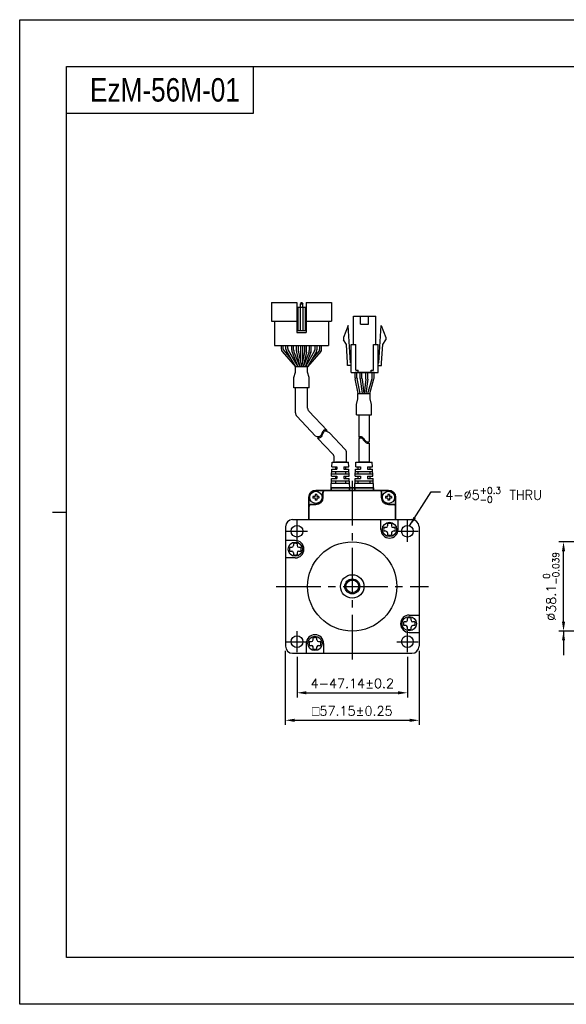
# Model space of a CAD drawing. Header units: millimetres. Extents: x 0 to 594, y 0 to 420.
# Tile 1 of 4: x 0 to 233, y 0 to 420. Entities that reach past the tile are written whole.
import ezdxf

# ---------------------------------------------------------------- set-up
doc = ezdxf.new("R2010")
doc.units = ezdxf.units.MM
doc.header["$PDSIZE"] = -1
doc.linetypes.add('CENTER2', pattern=[28.575, 19.05, -3.175, 3.175, -3.175])
doc.layers.add('DIM', color=3, linetype='Continuous')
doc.layers.add('Visible (ISO)', color=7, linetype='Continuous', lineweight=50)
doc.styles.add('H', font='txt')
doc.styles.get("Standard").update_dxf_attribs({"font": 'txt.shx', "bigfont": 'whgtxt.shx'})
doc.dimstyles.new('ISO-25', dxfattribs={"dimtxt": 2.5, "dimasz": 2.5, "dimexe": 1.25, "dimexo": 0.625, "dimtad": 1, "dimtxsty": 'Standard', "dimcen": 2.5, "dimadec": 0, "dimazin": 0, "dimtfac": 1, "dimtmove": 0, "dimatfit": 3, "dimfxl": 0, "dimarcsym": 0})

# ---------------------------------------------------------------- blocks, each defined once
blk = doc.blocks.new('*D7')
at = {"color": 8, "lineweight": -2}
for p, q in [((118.36, 148.17), (118.36, 130.88)), ((165.5, 148.17), (165.5, 130.88)), ((122.36, 132.88), (161.5, 132.88))]:
    blk.add_line(p, q, dxfattribs=at)
at = {"color": 8}
for points in [[(122.36, 133.55), (122.36, 132.21), (118.36, 132.88)], [(161.5, 133.55), (161.5, 132.21), (165.5, 132.88)]]:
    blk.add_solid(points, dxfattribs=at)
at = {"layer": 'Defpoints', "color": 0}
for p in [(118.36, 150.17), (165.5, 150.17), (165.5, 132.88)]:
    blk.add_point(p, dxfattribs=at)
at = {"color": 3, "insert": (141.93, 136.88), "char_height": 4, "attachment_point": 5}
blk.add_mtext('\\A1;4-47.14±0.2', dxfattribs=at)
blk = doc.blocks.new('*D8')
at = {"color": 8, "lineweight": -2}
for p, q in [((284.06, 197.29), (230.1, 197.29)), ((232.1, 163.19), (232.1, 193.29)), ((284.06, 159.19), (230.1, 159.19))]:
    blk.add_line(p, q, dxfattribs=at)
at = {"color": 8}
for points in [[(231.43, 193.29), (232.76, 193.29), (232.1, 197.29)], [(231.43, 163.19), (232.76, 163.19), (232.1, 159.19)]]:
    blk.add_solid(points, dxfattribs=at)
at = {"layer": 'Defpoints', "color": 0}
for p in [(232.1, 197.29), (286.06, 197.29), (286.06, 159.19)]:
    blk.add_point(p, dxfattribs=at)
at = {"color": 3, "insert": (226.83, 178.24), "char_height": 4, "attachment_point": 5, "rotation": 90}
blk.add_mtext('\\A1;%%C38.1{\\H2.800000;\\S 0^ -0.039;}', dxfattribs=at)
blk = doc.blocks.new('*D13')
at = {"color": 8, "lineweight": -2}
for p, q in [((113.35, 150.74), (113.35, 119.15)), ((170.5, 150.74), (170.5, 119.15)), ((117.35, 121.15), (166.5, 121.15))]:
    blk.add_line(p, q, dxfattribs=at)
at = {"color": 8}
for points in [[(117.35, 121.81), (117.35, 120.48), (113.35, 121.15)], [(166.5, 121.81), (166.5, 120.48), (170.5, 121.15)]]:
    blk.add_solid(points, dxfattribs=at)
at = {"layer": 'Defpoints', "color": 0}
for p in [(113.35, 152.74), (170.5, 152.74), (170.5, 121.15)]:
    blk.add_point(p, dxfattribs=at)
at = {"color": 3, "insert": (141.93, 125.15), "char_height": 4, "attachment_point": 5}
blk.add_mtext('\\A1;{\\Famgdt|c129;o}57.15±0.25', dxfattribs=at)

msp = doc.modelspace()

# ---------------------------------------------------------------- linework, layer by layer
for p, q in [((99.5947, 400), (99.5947, 380)), ((99.5947, 380), (20, 380)), ((118.2736, 299.364), (118.2736, 286.564)), ((119.9736, 299.364), (119.7736, 298.864)), ((119.7736, 297.364), (119.7736, 298.864)), ((119.7736, 298.864), (120.7736, 298.864)), ((119.9736, 299.364), (120.5736, 299.364)), ((120.5736, 299.364), (120.7736, 298.864)), ((120.7736, 297.364), (120.7736, 298.864)), ((122.2736, 299.364), (122.2736, 286.564)), ((122.2736, 299.364), (133.0736, 299.364)), ((133.0736, 299.364), (133.0736, 291.364)), ((118.2736, 297.364), (122.2736, 297.364)), ((118.7736, 297.364), (118.7736, 287.364)), ((119.6736, 297.364), (119.6736, 287.364)), ((120.8736, 297.364), (120.8736, 287.364)), ((121.7736, 297.364), (121.7736, 287.364)), ((107.4736, 291.364), (118.2736, 291.364)), ((108.7736, 291.364), (108.7736, 280.964)), ((122.2736, 291.364), (133.0736, 291.364)), ((131.7736, 291.364), (131.7736, 280.964)), ((142.456, 281.4869), (142.456, 293.4869)), ((145.506, 290.0869), (145.506, 293.4869)), ((148.906, 290.0869), (148.906, 293.4869)), ((151.956, 281.4869), (151.956, 293.4869)), ((118.2736, 287.364), (122.2736, 287.364)), ((118.2736, 286.564), (122.2736, 286.564)), ((140.206, 289.4869), (138.206, 284.4869)), ((141.156, 273.6869), (140.206, 289.4869)), ((153.256, 273.6869), (154.206, 289.4869)), ((154.206, 289.4869), (156.206, 284.4869)), ((138.206, 284.4869), (138.206, 283.4869)), ((139.4832, 281.5149), (138.206, 283.4869)), ((139.9582, 273.6149), (139.4832, 281.5149)), ((141.456, 269.4869), (141.456, 281.4869)), ((143.456, 270.4869), (143.456, 281.4869)), ((150.956, 270.4869), (150.956, 281.4869)), ((152.956, 269.4869), (152.956, 281.4869)), ((154.4538, 273.6149), (154.9288, 281.5149)), ((154.9288, 281.5149), (156.206, 283.4869)), ((156.206, 284.4869), (156.206, 283.4869)), ((108.7736, 280.964), (131.7736, 280.964)), ((113.6329, 280.964), (126.9329, 280.964)), ((119.8829, 280.964), (119.8829, 273.8468)), ((120.6829, 280.964), (120.6829, 273.8468)), ((139.956, 272.4869), (139.956, 273.6869)), ((154.456, 272.4869), (154.456, 273.6869)), ((143.1497, 267.2072), (143.1497, 269.4869)), ((151.2623, 269.4869), (143.1497, 269.4869)), ((143.9497, 267.2885), (143.9497, 269.4869)), ((144.456, 269.4869), (144.456, 270.4869)), ((149.956, 269.4869), (149.956, 270.4869)), ((150.4623, 267.4795), (150.4623, 269.4869)), ((151.2623, 267.3688), (151.2623, 269.4869)), ((144.487, 260.4869), (143.1906, 266.8052)), ((145.3037, 260.4869), (143.9906, 266.8865)), ((148.5681, 260.4869), (150.3872, 266.9366)), ((149.3993, 260.4869), (151.1872, 266.8259)), ((117.6736, 252.2674), (117.6736, 262.9796)), ((122.8736, 262.9796), (117.6736, 262.9796)), ((122.8736, 254.3462), (122.8736, 262.9796)), ((123.4248, 252.9675), (131.2265, 244.7692)), ((118.2248, 250.8887), (126.293, 242.4103)), ((144.7951, 251.5025), (144.7951, 241.8764)), ((149.0951, 251.5025), (149.0951, 240.0607)), ((132.157, 243.7914), (138.9107, 236.6943)), ((127.1038, 241.5583), (133.7107, 234.6155)), ((144.7951, 241.302), (144.7951, 231.2419)), ((149.0951, 239.4862), (149.0951, 231.2419)), ((139.4619, 231.2419), (139.4619, 235.3156)), ((133.271, 229.2419), (133.3619, 231.2419)), ((133.3619, 231.2419), (140.3619, 231.2419)), ((134.2619, 231.2419), (134.2619, 233.2368)), ((134.2619, 231.2419), (139.5501, 231.2419)), ((136.9057, 231.2419), (134.7119, 231.2419)), ((134.7119, 231.2419), (139.0119, 231.2419)), ((140.4528, 229.2419), (140.3619, 231.2419)), ((143.398, 229.2419), (143.4889, 231.2419)), ((143.4889, 231.2419), (150.4889, 231.2419)), ((146.9889, 231.2419), (144.7951, 231.2419)), ((144.7951, 231.2419), (149.0951, 231.2419)), ((150.5798, 229.2419), (150.4889, 231.2419)), ((133.0892, 225.2419), (133.2256, 228.2419)), ((133.1801, 227.2419), (140.5437, 227.2419)), ((133.2256, 228.2419), (135.3619, 228.2419)), ((133.271, 229.2419), (135.3619, 229.2419)), ((134.7119, 229.2419), (134.7119, 228.2419)), ((134.7119, 227.2419), (134.7119, 226.2419)), ((135.3619, 229.2419), (135.3619, 228.2419)), ((138.3619, 229.2419), (140.4528, 229.2419)), ((138.3619, 229.2419), (140.4528, 229.2419)), ((138.3619, 229.2419), (138.3619, 228.2419)), ((138.3619, 228.2419), (140.4983, 228.2419)), ((138.3619, 228.2419), (140.4983, 228.2419)), ((139.0119, 229.2419), (139.0119, 228.2419)), ((139.0119, 227.2419), (139.0119, 226.2419)), ((140.6346, 225.2419), (140.4983, 228.2419)), ((143.2162, 225.2419), (143.3526, 228.2419)), ((143.3071, 227.2419), (150.6708, 227.2419)), ((143.3526, 228.2419), (145.4889, 228.2419)), ((143.398, 229.2419), (145.4889, 229.2419)), ((144.3889, 228.2419), (144.3889, 229.2419)), ((144.3889, 226.2419), (144.3889, 227.2419)), ((145.4889, 229.2419), (145.4889, 228.2419)), ((148.4889, 229.2419), (150.5798, 229.2419)), ((148.4889, 229.2419), (150.5798, 229.2419)), ((148.4889, 229.2419), (148.4889, 228.2419)), ((148.4889, 228.2419), (150.6253, 228.2419)), ((148.4889, 228.2419), (150.6253, 228.2419)), ((149.5889, 228.2419), (149.5889, 229.2419)), ((149.5889, 226.2419), (149.5889, 227.2419)), ((150.7617, 225.2419), (150.6253, 228.2419)), ((132.8619, 220.2419), (133.0437, 224.2419)), ((132.9983, 223.2419), (140.7256, 223.2419)), ((133.0437, 224.2419), (135.3619, 224.2419)), ((133.0892, 225.2419), (135.3619, 225.2419)), ((133.1346, 226.2419), (140.5892, 226.2419)), ((134.7119, 225.2419), (134.7119, 224.2419)), ((134.7119, 223.2419), (134.7119, 222.2419)), ((135.3619, 225.2419), (135.3619, 224.2419)), ((138.3619, 225.2419), (140.6346, 225.2419)), ((138.3619, 225.2419), (138.3619, 224.2419)), ((138.3619, 224.2419), (140.6801, 224.2419)), ((139.0119, 225.2419), (139.0119, 224.2419)), ((139.0119, 223.2419), (139.0119, 222.2419)), ((140.8619, 220.2419), (140.6801, 224.2419)), ((142.9889, 220.2419), (143.1708, 224.2419)), ((143.1253, 223.2419), (150.8526, 223.2419)), ((143.1708, 224.2419), (145.4889, 224.2419)), ((143.2162, 225.2419), (145.4889, 225.2419)), ((143.2617, 226.2419), (150.7162, 226.2419)), ((144.3889, 224.2419), (144.3889, 225.2419)), ((144.3889, 222.2419), (144.3889, 223.2419)), ((145.4889, 225.2419), (145.4889, 224.2419)), ((148.4889, 225.2419), (150.7617, 225.2419)), ((148.4889, 225.2419), (148.4889, 224.2419)), ((148.4889, 224.2419), (150.8071, 224.2419)), ((149.5889, 224.2419), (149.5889, 225.2419)), ((149.5889, 222.2419), (149.5889, 223.2419)), ((150.9889, 220.2419), (150.8071, 224.2419)), ((132.8619, 220.2419), (140.8619, 220.2419)), ((132.9528, 222.2419), (140.771, 222.2419)), ((142.9889, 220.2419), (150.9889, 220.2419)), ((143.0798, 222.2419), (150.898, 222.2419)), ((154.1254, 202.5621), (154.1254, 206.7419)), ((161.5254, 202.5621), (161.5254, 206.7419)), ((156.3254, 203.3621), (155.4569, 203.3621)), ((156.3254, 201.7621), (155.4569, 201.7621)), ((157.0254, 204.9306), (157.0254, 204.0621)), ((158.6254, 204.9306), (158.6254, 204.0621)), ((160.194, 203.3621), (159.3254, 203.3621)), ((160.194, 201.7621), (159.3254, 201.7621)), ((117.6052, 197.8419), (113.4254, 197.8419)), ((157.0254, 201.0621), (157.0254, 200.1935)), ((158.6254, 201.0621), (158.6254, 200.1935)), ((115.2367, 194.9419), (116.1052, 194.9419)), ((115.2367, 193.3419), (116.1052, 193.3419)), ((116.8052, 196.5104), (116.8052, 195.6419)), ((118.4052, 196.5104), (118.4052, 195.6419)), ((119.1052, 194.9419), (119.9738, 194.9419)), ((119.1052, 193.3419), (119.9738, 193.3419)), ((117.6052, 190.4419), (113.4254, 190.4419)), ((116.8052, 192.6419), (116.8052, 191.7733)), ((118.4052, 192.6419), (118.4052, 191.7733)), ((143.6357, 180.9169), (140.2152, 180.9169)), ((165.4456, 163.8419), (165.4456, 164.7104)), ((166.2456, 166.0419), (170.4254, 166.0419)), ((167.0456, 163.8419), (167.0456, 164.7104)), ((164.7456, 163.1419), (163.8771, 163.1419)), ((164.7456, 161.5419), (163.8771, 161.5419)), ((165.4456, 159.9733), (165.4456, 160.8419)), ((167.0456, 159.9733), (167.0456, 160.8419)), ((168.6142, 163.1419), (167.7456, 163.1419)), ((168.6142, 161.5419), (167.7456, 161.5419)), ((125.2254, 155.4217), (125.2254, 156.2902)), ((126.8254, 155.4217), (126.8254, 156.2902)), ((166.2456, 158.6419), (170.4254, 158.6419)), ((122.3254, 153.9217), (122.3254, 149.7419)), ((123.6569, 154.7217), (124.5254, 154.7217)), ((123.6569, 153.1217), (124.5254, 153.1217)), ((125.2254, 151.5531), (125.2254, 152.4217)), ((126.8254, 151.5531), (126.8254, 152.4217)), ((127.5254, 154.7217), (128.394, 154.7217)), ((127.5254, 153.1217), (128.394, 153.1217)), ((129.7254, 153.9217), (129.7254, 149.7419))]:
    msp.add_line(p, q)
at = {"color": 0}
for p, q in [((107.4736, 299.364), (107.4736, 291.364)), ((107.4736, 299.364), (118.2736, 299.364)), ((111.695, 279.4184), (111.695, 280.964)), ((112.495, 279.6355), (112.495, 280.964)), ((113.6329, 279.4907), (113.6329, 280.964)), ((113.9071, 278.4798), (117.7236, 271.964)), ((114.4329, 279.7077), (114.4329, 280.964)), ((114.7071, 278.6969), (118.6507, 271.964)), ((116.1144, 278.9701), (116.1144, 280.964)), ((116.2576, 278.2267), (118.7651, 271.964)), ((116.9144, 279.1243), (116.9144, 280.964)), ((117.0576, 278.3809), (119.6268, 271.964)), ((118.1329, 278.583), (118.1329, 280.964)), ((118.9329, 278.6279), (118.9329, 280.964)), ((123.4896, 278.3809), (120.9204, 271.964)), ((121.6329, 278.6279), (121.6329, 280.964)), ((124.2896, 278.2267), (121.7822, 271.964)), ((125.8586, 278.6969), (121.9151, 271.964)), ((122.4329, 278.584), (122.4329, 280.964)), ((126.6586, 278.4798), (122.8422, 271.964)), ((123.6329, 279.1243), (123.6329, 280.964)), ((124.4329, 278.9701), (124.4329, 280.964)), ((126.1329, 279.7077), (126.1329, 280.964)), ((126.9329, 279.4907), (126.9329, 280.964)), ((128.0522, 279.6355), (128.0522, 280.964)), ((128.8522, 279.4184), (128.8522, 280.964)), ((117.0538, 267.3894), (117.6742, 269.7153)), ((122.8734, 271.964), (117.6742, 271.964)), ((117.6742, 269.7153), (117.6742, 271.964)), ((122.8734, 269.7153), (122.8734, 271.964)), ((123.4935, 267.3907), (122.8734, 269.7153)), ((145.2859, 266.8924), (145.2859, 269.4869)), ((146.0859, 266.9453), (146.0859, 269.4869)), ((147.7859, 266.9453), (147.7859, 269.4869)), ((148.5859, 266.8924), (148.5859, 269.4869)), ((117.0538, 262.9796), (117.0538, 267.3894)), ((123.4935, 262.9796), (123.4935, 267.3907)), ((145.3033, 266.6288), (146.1197, 260.4869)), ((146.1033, 266.6818), (146.9268, 260.4869)), ((147.7684, 266.6818), (146.9449, 260.4869)), ((148.5684, 266.6288), (147.752, 260.4869)), ((123.4935, 262.9796), (117.0538, 262.9796)), ((144.3453, 260.4869), (149.5446, 260.4869)), ((144.3453, 258.2382), (144.3453, 260.4869)), ((149.5446, 258.2382), (149.5446, 260.4869)), ((143.7253, 255.9136), (144.3453, 258.2382)), ((150.165, 255.9123), (149.5446, 258.2382)), ((143.7253, 251.5025), (143.7253, 255.9136)), ((150.165, 251.5025), (150.165, 255.9123)), ((143.7253, 251.5025), (150.165, 251.5025)), ((129.143, 243.8641), (128.9891, 243.4945)), ((129.2898, 244.2201), (129.143, 243.8641)), ((129.4473, 244.5393), (129.2898, 244.2201)), ((129.4385, 243.6652), (129.2917, 243.3092)), ((129.5959, 243.9844), (129.4385, 243.6652)), ((129.6323, 244.7981), (129.4473, 244.5393)), ((129.781, 244.2432), (129.5959, 243.9844)), ((129.8616, 244.973), (129.6323, 244.7981)), ((130.0103, 244.4181), (129.781, 244.2432)), ((130.24, 245.0509), (129.8616, 244.973)), ((130.3887, 244.496), (130.0103, 244.4181)), ((130.6813, 244.985), (130.24, 245.0509)), ((130.83, 244.4301), (130.3887, 244.496)), ((131.2064, 244.7903), (130.6813, 244.985)), ((131.2947, 244.2578), (130.83, 244.4301)), ((131.2265, 244.7692), (131.146, 244.8127)), ((132.157, 243.7914), (131.2947, 244.2578)), ((126.9362, 242.1181), (126.293, 242.4103)), ((127.2765, 242.029), (126.9362, 242.1181)), ((127.4252, 241.4741), (127.0849, 241.5632)), ((127.6045, 242.024), (127.2765, 242.029)), ((127.7532, 241.4691), (127.4252, 241.4741)), ((127.9525, 242.1398), (127.6045, 242.024)), ((128.1012, 241.5849), (127.7532, 241.4691)), ((128.264, 242.3698), (127.9525, 242.1398)), ((128.4127, 241.8149), (128.1012, 241.5849)), ((128.5398, 242.6889), (128.264, 242.3698)), ((128.6885, 242.134), (128.4127, 241.8149)), ((128.7815, 243.0722), (128.5398, 242.6889)), ((128.9302, 242.5173), (128.6885, 242.134)), ((128.9891, 243.4945), (128.7815, 243.0722)), ((129.1378, 242.9395), (128.9302, 242.5173)), ((129.2917, 243.3092), (129.1378, 242.9395)), ((144.7951, 241.8764), (144.9246, 241.9683)), ((144.7951, 241.302), (144.9246, 241.3938)), ((144.9246, 241.9683), (145.3338, 242.1461)), ((144.9246, 241.3938), (145.3338, 241.5716)), ((145.3338, 242.1461), (145.7195, 242.1688)), ((145.3338, 241.5716), (145.7195, 241.5943)), ((145.7195, 242.1688), (145.9862, 242.0592)), ((145.7195, 241.5943), (145.9862, 241.4848)), ((145.9862, 242.0592), (146.232, 241.8571)), ((145.9862, 241.4848), (146.232, 241.2826)), ((146.232, 241.8571), (146.4667, 241.5896)), ((146.232, 241.2826), (146.4667, 241.0151)), ((146.4667, 241.5896), (146.7006, 241.2836)), ((146.4667, 241.0151), (146.7006, 240.7092)), ((146.7006, 241.2836), (146.9449, 240.9664)), ((146.7006, 240.7092), (146.9449, 240.392)), ((146.9449, 240.9664), (147.2548, 240.6123)), ((146.9449, 240.392), (147.2548, 240.0378)), ((147.2548, 240.6123), (147.5874, 240.3046)), ((147.2548, 240.0378), (147.5874, 239.7301)), ((147.5874, 240.3046), (147.9364, 240.0678)), ((147.5874, 239.7301), (147.9364, 239.4933)), ((147.9364, 240.0678), (148.2969, 239.9262)), ((147.9364, 239.4933), (148.2969, 239.3517)), ((148.2969, 239.9262), (148.663, 239.9044)), ((148.663, 239.9044), (148.9785, 239.9942)), ((148.663, 239.33), (148.9785, 239.4197)), ((148.9785, 239.9942), (149.0951, 240.0607)), ((148.9785, 239.4197), (149.0951, 239.4862)), ((148.2969, 239.3517), (148.663, 239.33))]:
    msp.add_line(p, q, dxfattribs=at)
at = {"lineweight": 35}
for p, q in [((139.0119, 231.2419), (136.9057, 231.2419)), ((149.0951, 231.2419), (146.9889, 231.2419))]:
    msp.add_line(p, q, dxfattribs=at)
at = {"color": 1, "linetype": 'CENTER2'}
for p, q in [((141.9254, 223.2419), (141.9254, 145.7419)), ((118.3554, 197.3119), (118.3554, 206.3119)), ((165.4954, 197.3119), (165.4954, 206.3119)), ((113.8554, 201.8119), (122.8554, 201.8119)), ((160.9954, 201.8119), (169.9954, 201.8119)), ((109.4254, 178.2419), (174.4254, 178.2419)), ((118.3554, 150.1719), (118.3554, 159.1719)), ((165.4954, 150.1719), (165.4954, 159.1719)), ((113.8554, 154.6719), (122.8554, 154.6719)), ((160.9954, 154.6719), (169.9954, 154.6719))]:
    msp.add_line(p, q, dxfattribs=at)
at = {"color": 7, "linetype": 'Continuous'}
for p, q in [((125.1754, 216.5919), (125.1754, 215.8919)), ((125.9254, 216.5919), (125.1754, 216.5919)), ((125.9254, 215.8919), (125.1754, 215.8919)), ((126.7754, 217.4919), (126.0754, 217.4919)), ((126.0754, 217.4919), (126.0754, 216.7419)), ((126.0754, 215.7419), (126.0754, 214.9919)), ((126.7754, 214.9919), (126.0754, 214.9919)), ((126.7754, 217.4919), (126.7754, 216.7419)), ((126.7754, 215.7419), (126.7754, 214.9919)), ((127.6754, 216.5919), (126.9254, 216.5919)), ((127.6754, 215.8919), (126.9254, 215.8919)), ((127.6754, 216.5919), (127.6754, 215.8919)), ((156.1754, 216.5919), (156.1754, 215.8919)), ((156.9254, 216.5919), (156.1754, 216.5919)), ((156.9254, 215.8919), (156.1754, 215.8919)), ((157.7754, 217.4919), (157.0754, 217.4919)), ((157.0754, 217.4919), (157.0754, 216.7419)), ((157.0754, 215.7419), (157.0754, 214.9919)), ((157.7754, 214.9919), (157.0754, 214.9919)), ((157.7754, 217.4919), (157.7754, 216.7419)), ((157.7754, 215.7419), (157.7754, 214.9919)), ((158.6754, 216.5919), (157.9254, 216.5919)), ((158.6754, 215.8919), (157.9254, 215.8919)), ((158.6754, 216.5919), (158.6754, 215.8919))]:
    msp.add_line(p, q, dxfattribs=at)
at = {"color": 4}
msp.add_line((14, 210), (20, 210), dxfattribs=at)
at = {"ltscale": 0.3}
for p, q in [((116.4254, 206.7419), (167.4254, 206.7419)), ((113.4254, 203.7419), (113.4254, 152.7419)), ((170.4254, 203.7419), (170.4254, 152.7419)), ((116.4254, 149.7419), (167.4254, 149.7419))]:
    msp.add_line(p, q, dxfattribs=at)
at = {"color": 6}
msp.add_lwpolyline([(0, 420), (594, 420), (594, 0), (0, 0)], close=True, dxfattribs=at)
at = {"color": 4}
msp.add_lwpolyline([(20, 400), (574, 400), (574, 20), (20, 20)], close=True, dxfattribs=at)
for points in [[(142.456, 293.4869), (151.956, 293.4869)], [(145.506, 290.0869), (148.906, 290.0869)], [(141.456, 281.4869), (143.456, 281.4869)], [(150.956, 281.4869), (152.956, 281.4869)], [(141.456, 273.6869), (141.156, 273.6869)], [(152.956, 273.6869), (153.256, 273.6869)], [(141.456, 272.4869), (139.956, 272.4869)], [(141.456, 272.4869), (139.956, 272.4869)], [(141.456, 269.4869), (152.956, 269.4869)], [(143.456, 270.4869), (144.456, 270.4869)], [(149.956, 270.4869), (150.956, 270.4869)], [(152.956, 272.4869), (154.456, 272.4869)], [(152.956, 272.4869), (154.456, 272.4869)]]:
    msp.add_lwpolyline(points)
for centre, radius in [((126.4254, 216.2419), 2.6), ((157.4254, 216.2419), 2.6), ((118.3554, 201.8119), 2.5), ((157.8254, 202.5621), 3.0521), ((165.4954, 201.8119), 2.5), ((117.6052, 194.1419), 3.0521), ((141.9254, 178.2419), 19.05), ((141.9254, 178.2419), 5), ((141.9254, 178.2419), 3.175), ((141.9254, 178.2419), 2.6898), ((166.2456, 162.3419), 3.0521), ((118.3554, 154.6719), 2.5), ((126.0254, 153.9217), 3.0521), ((165.4954, 154.6719), 2.5)]:
    msp.add_circle(centre, radius)
at = {"color": 0}
for centre, start, end in [((113.695, 279.4184), 180, 210.358277), ((114.495, 279.6355), 180, 203.791628), ((115.6329, 279.4907), 180, 210.358277), ((116.4329, 279.7077), 180, 210.358277), ((118.1144, 278.9701), 180.000001, 201.819992), ((118.9144, 279.1243), 180.000001, 201.819992), ((121.6329, 279.1243), 338.180009, 0), ((122.4329, 278.9701), 338.180009, 0), ((124.1329, 279.7077), 329.641723, 0), ((124.9329, 279.4907), 329.641723, 0), ((126.0522, 279.6355), 336.208372, 0), ((126.8522, 279.4184), 329.641723, 0), ((147.2859, 266.8924), 180, 187.571875), ((148.0859, 266.9453), 180, 187.571875), ((145.7859, 266.9453), 352.428125, 0), ((146.5859, 266.8924), 352.428125, 0)]:
    msp.add_arc(centre, 2, start, end, dxfattribs=at)
for centre, radius, start, end in [((120.1329, 278.583), 2, 180, 192.18873), ((120.9329, 278.6279), 2, 180, 191.729285), ((119.6329, 278.6279), 2, 348.270715, 0), ((120.4329, 278.584), 2, 347.756403, 0), ((145.1497, 267.2072), 2, 180, 191.595436), ((145.9497, 267.2885), 2, 180, 191.595436), ((148.4623, 267.4795), 2, 344.249037, 0), ((149.2623, 267.3688), 2, 344.249037, 0), ((119.6736, 252.2674), 2, 180, 223.580034), ((124.8736, 254.3462), 2, 180, 223.580034), ((137.4619, 235.3156), 2, 0, 43.580034), ((132.2619, 233.2368), 2, 0, 43.580034), ((157.8254, 202.5621), 3.7, 180, 0), ((157.8254, 202.5621), 2.5, 161.337032, 198.662882), ((156.3254, 204.0621), 0.7, 270, 0), ((156.3254, 201.0621), 0.7, 0, 90), ((157.8254, 202.5621), 2.5, 71.337147, 108.662997), ((159.3254, 204.0621), 0.7, 180, 270), ((159.3254, 201.0621), 0.7, 90, 180), ((157.8254, 202.5621), 2.5, 341.337118, 18.662968), ((117.6052, 194.1419), 3.7, 270, 90), ((157.8254, 202.5621), 2.5, 251.337003, 288.662853), ((117.6052, 194.1419), 2.5, 161.337147, 198.662997), ((116.1052, 195.6419), 0.7, 270, 0), ((116.1052, 192.6419), 0.7, 0, 90), ((117.6052, 194.1419), 2.5, 71.337118, 108.662968), ((119.1052, 195.6419), 0.7, 180, 270), ((119.1052, 192.6419), 0.7, 90, 180), ((117.6052, 194.1419), 2.5, 341.337003, 18.662853), ((117.6052, 194.1419), 2.5, 251.337032, 288.662882), ((166.2456, 162.3419), 3.7, 90, 270), ((164.7456, 163.8419), 0.7, 270, 0), ((166.2456, 162.3419), 2.5, 71.337032, 108.662882), ((167.7456, 163.8419), 0.7, 180, 270), ((166.2456, 162.3419), 2.5, 161.337003, 198.662853), ((164.7456, 160.8419), 0.7, 0, 90), ((166.2456, 162.3419), 2.5, 251.337118, 288.662968), ((167.7456, 160.8419), 0.7, 90, 180), ((166.2456, 162.3419), 2.5, 341.337147, 18.662997), ((126.0254, 153.9217), 3.7, 0, 180), ((124.5254, 155.4217), 0.7, 270, 0), ((126.0254, 153.9217), 2.5, 71.337003, 108.662853), ((127.5254, 155.4217), 0.7, 180, 270), ((126.0254, 153.9217), 2.5, 161.337118, 198.662968), ((124.5254, 152.4217), 0.7, 0, 90), ((126.0254, 153.9217), 2.5, 251.337147, 288.662997), ((127.5254, 152.4217), 0.7, 90, 180), ((126.0254, 153.9217), 2.5, 341.337032, 18.662882)]:
    msp.add_arc(centre, radius, start, end)
at = {"color": 7, "linetype": 'Continuous'}
for centre, start, end in [((125.9254, 216.7419), 269.999999, 0.000009), ((125.9254, 215.7419), 359.999995, 89.999997), ((126.9254, 216.7419), 180, 270.000003), ((126.9254, 215.7419), 89.999997, 180), ((156.9254, 216.7419), 269.999999, 0.000009), ((156.9254, 215.7419), 359.999995, 89.999997), ((157.9254, 216.7419), 180, 270.000003), ((157.9254, 215.7419), 89.999997, 180)]:
    msp.add_arc(centre, 0.15, start, end, dxfattribs=at)
at = {"ltscale": 0.3}
for centre, start, end in [((116.4254, 203.7419), 90, 180), ((167.4254, 203.7419), 0, 90), ((116.4254, 152.7419), 180, 270), ((167.4254, 152.7419), 270, 0)]:
    msp.add_arc(centre, 3, start, end, dxfattribs=at)
at = {"layer": 'DIM', "color": 0}
for p, q in [((111.9693, 278.4076), (117.6742, 271.964)), ((112.665, 278.8287), (115.7315, 275.3651)), ((118.178, 278.1608), (119.3872, 272.5625)), ((118.9746, 278.2213), (120.2738, 271.964)), ((121.5911, 278.2213), (120.292, 271.964)), ((122.3874, 278.1599), (121.1878, 272.6317)), ((128.578, 278.4076), (122.8731, 271.964)), ((127.8822, 278.8287), (124.8158, 275.3651))]:
    msp.add_line(p, q, dxfattribs=at)
at = {"layer": 'Visible (ISO)', "lineweight": 35}
for p, q in [((130.4254, 219.2419), (126.4254, 219.2419)), ((153.4254, 219.2419), (130.4254, 219.2419)), ((140.7984, 220.2419), (132.9254, 220.2419)), ((132.9254, 219.2419), (132.9254, 220.2419)), ((132.9254, 219.2419), (140.7984, 219.2419)), ((140.7984, 219.2419), (140.7984, 220.2419)), ((140.7984, 220.2419), (143.0524, 220.2419)), ((143.0524, 219.2419), (140.7984, 219.2419)), ((143.0524, 219.2419), (143.0524, 220.2419)), ((150.9254, 220.2419), (143.0524, 220.2419)), ((143.0524, 219.2419), (150.9254, 219.2419)), ((150.9254, 219.2419), (150.9254, 220.2419)), ((157.4254, 219.2419), (153.4254, 219.2419)), ((123.4254, 216.2419), (123.4254, 212.2419)), ((129.4254, 218.2419), (129.4254, 216.2419)), ((154.4254, 216.2419), (154.4254, 218.2419)), ((160.4254, 212.2419), (160.4254, 216.2419)), ((123.4254, 212.2419), (123.4254, 206.7419)), ((126.4254, 213.2419), (124.4254, 213.2419)), ((159.4254, 213.2419), (157.4254, 213.2419)), ((160.4254, 206.7419), (160.4254, 212.2419))]:
    msp.add_line(p, q, dxfattribs=at)
for centre, radius, start, end in [((126.4254, 216.2419), 3, 90, 180), ((130.4254, 218.2419), 1, 90, 180), ((153.4254, 218.2419), 1, 0, 90), ((157.4254, 216.2419), 3, 0, 90), ((126.4254, 216.2419), 3, 270, 0), ((157.4254, 216.2419), 3, 180, 270), ((124.4254, 212.2419), 1, 90, 180), ((159.4254, 212.2419), 1, 0, 90)]:
    msp.add_arc(centre, radius, start, end, dxfattribs=at)

# ---------------------------------------------------------------- texts
at = {"insert": (30, 390), "char_height": 10, "attachment_point": 4, "style": 'H'}
msp.add_mtext_dynamic_manual_height_columns('{\\fArial|b0|i0|c0|p34;\\W0.8;EzM-56M-01}', width=125.985451, gutter_width=12.5, heights=[0], dxfattribs=at)
at = {"color": 3, "insert": (181.5886, 220.6129), "char_height": 4, "attachment_point": 1}
msp.add_mtext('\\A1;4-%%C5{\\H0.7x;\\S+0.3^ -0;} THRU', dxfattribs=at)

# ---------------------------------------------------------------- dimensions: what is measured, and where the dimension line sits
dim = msp.add_linear_dim(base=(232.0972, 197.2919), p1=(286.0565, 159.1919), p2=(286.0565, 197.2919), angle=90, text='%%C<>', dimstyle='ISO-25', override={"dimscale": 2, "dimtxt": 2, "dimasz": 2, "dimexe": 1, "dimexo": 1, "dimgap": 1, "dimdec": 3, "dimzin": 9, "dimdsep": 46, "dimcen": 0, "dimclrd": 8, "dimclre": 8, "dimclrt": 3, "dimadec": 3, "dimazin": 2, "dimtol": 1, "dimtm": 0.039, "dimtfac": 0.7, "dimtdec": 3, "dimfxl": 0.6, "dimtolj": 1, "dimtzin": 9, "dimarcsym": 1})
dim.commit()
dim.dimension.update_dxf_attribs({"geometry": '*D8', "text_midpoint": (232.0972, 178.2419), "dimtype": 160})
for base, p1, p2, text, override, picture, middle in [((170.5004, 121.1466), (113.3504, 152.7419), (170.5004, 152.7419), '{\\Famgdt|c129;o}<>', {"dimscale": 2, "dimtxt": 2, "dimasz": 2, "dimexe": 1, "dimexo": 1, "dimgap": 1, "dimdec": 3, "dimzin": 9, "dimdsep": 46, "dimcen": 0, "dimclrd": 8, "dimclre": 8, "dimclrt": 3, "dimadec": 3, "dimazin": 2, "dimtol": 1, "dimtp": 0.25, "dimtm": 0.25, "dimtdec": 3, "dimfxl": 0.6, "dimtolj": 1, "dimtzin": 9, "dimarcsym": 1}, '*D13', (141.9254, 121.1466)), ((165.4954, 132.8794), (118.3554, 150.1719), (165.4954, 150.1719), '4-<>', {"dimscale": 2, "dimtxt": 2, "dimasz": 2, "dimexe": 1, "dimexo": 1, "dimgap": 1, "dimdec": 3, "dimzin": 9, "dimdsep": 46, "dimcen": 0, "dimclrd": 8, "dimclre": 8, "dimclrt": 3, "dimadec": 3, "dimazin": 2, "dimtol": 1, "dimtp": 0.2, "dimtm": 0.2, "dimtdec": 3, "dimfxl": 0.6, "dimtolj": 1, "dimtzin": 9, "dimarcsym": 1}, '*D7', (141.9254, 132.8794))]:
    dim = msp.add_linear_dim(base=base, p1=p1, p2=p2, text=text, dimstyle='ISO-25', override=override)
    dim.commit()
    dim.dimension.update_dxf_attribs({"geometry": picture, "text_midpoint": middle, "dimtype": 160})

# ---------------------------------------------------------------- leaders
at = {"annotation_type": 0, "has_hookline": 1, "hookline_direction": 0, "text_width": 42.1167}
msp.add_leader([(166.4173, 204.1357), (175.5886, 218.6129), (179.5886, 218.6129)], dimstyle='ISO-25', override={"dimscale": 2, "dimtxt": 2, "dimasz": 2, "dimexe": 1, "dimexo": 1, "dimgap": 1, "dimtad": 0, "dimdec": 3, "dimzin": 9, "dimdsep": 46, "dimcen": 0, "dimclrd": 8, "dimclre": 8, "dimclrt": 3, "dimadec": 3, "dimazin": 2, "dimtdec": 3, "dimfxl": 0.6, "dimtolj": 1, "dimtzin": 1, "dimarcsym": 1}, dxfattribs=at)
msp.add_leader([(232.0972, 159.1919), (232.0972, 148.9421)], dimstyle='ISO-25', override={"dimscale": 2, "dimtxt": 2, "dimasz": 2, "dimexe": 1, "dimexo": 1, "dimgap": 1, "dimtad": 0, "dimdec": 3, "dimzin": 9, "dimdsep": 46, "dimcen": 0, "dimclrd": 8, "dimclre": 8, "dimclrt": 3, "dimadec": 3, "dimazin": 2, "dimtdec": 3, "dimfxl": 0.6, "dimtolj": 1, "dimtzin": 1, "dimarcsym": 1})

doc.saveas('drawing.dxf')
